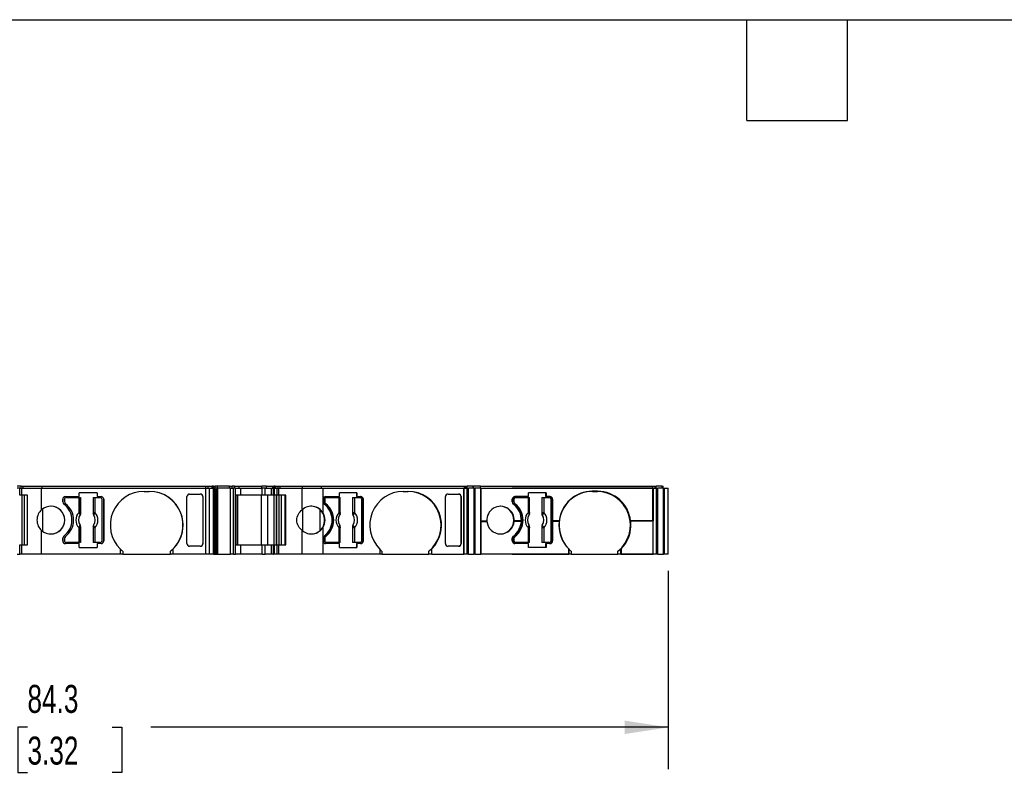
# Model space of a CAD drawing. Header units: millimetres. Extents: x 6 to 273, y 6 to 210.
# Tile 3 of 8: x 81 to 155, y 153 to 210. Entities that reach past the tile are written whole.
import ezdxf

# ---------------------------------------------------------------- set-up
doc = ezdxf.new("R2010")
doc.units = ezdxf.units.MM
doc.linetypes.add('SLD-Solid', pattern=[0])
doc.layers.add('DIMENSIONS', color=140, linetype='SLD-Solid', lineweight=25)
doc.layers.add('TEXT', color=140, linetype='SLD-Solid', lineweight=25)
doc.styles.add('SLDTEXTSTYLE0', font='TXT', dxfattribs={"width": 0.7})
doc.dimstyles.new('SLDDIMSTYLE0', dxfattribs={"dimtxt": 2.158008, "dimasz": 3.302, "dimexe": 0, "dimexo": 0.0625, "dimgap": 0.539502, "dimtad": 0, "dimtih": 1, "dimtoh": 1, "dimrnd": 1e-09, "dimzin": 12, "dimdsep": 46, "dimtxsty": 'SLDTEXTSTYLE0', "dimsah": 1, "dimcen": 0.09, "dimadec": 0, "dimazin": 3, "dimtfac": 1, "dimtofl": 0, "dimtmove": 0, "dimatfit": 3, "dimfxl": 0, "dimfrac": 2, "dimtolj": 1, "dimtzin": 12, "dimarcsym": 0})

# ---------------------------------------------------------------- blocks, each defined once
blk = doc.blocks.new('_D_4')
at = {"layer": 'DIMENSIONS'}
for p, q in [((45.674, 167.837), (45.674, 152.826)), ((129.952, 167.837), (129.952, 152.826)), ((45.674, 156.001), (78.545, 156.001)), ((81.469, 156.001), (80.744, 156.001)), ((80.744, 156.001), (80.744, 152.571)), ((87.881, 156.001), (88.606, 156.001)), ((88.606, 156.001), (88.606, 152.571)), ((129.952, 156.001), (90.805, 156.001)), ((80.744, 152.571), (81.469, 152.571)), ((88.606, 152.571), (87.881, 152.571))]:
    blk.add_line(p, q, dxfattribs=at)
for points in [[(45.674, 156.001), (48.976, 155.493), (48.976, 156.509)], [(129.952, 156.001), (126.65, 156.509), (126.65, 155.493)]]:
    blk.add_solid(points, dxfattribs=at)
at = {"layer": 'DIMENSIONS', "char_height": 2.1167, "attachment_point": 1, "style": 'SLDTEXTSTYLE0'}
for s, insert in [('84.3', (81.469, 159.212)), ('3.32', (81.469, 155.299))]:
    blk.add_mtext(s, dxfattribs=dict(at, insert=insert))

msp = doc.modelspace()

# ---------------------------------------------------------------- linework, layer by layer
for p, q in [((80.981, 174.257), (80.681, 174.257)), ((80.881, 174.107), (80.681, 174.107)), ((80.881, 173.557), (80.881, 174.107)), ((80.881, 174.107), (81.037, 174.107)), ((80.881, 173.557), (80.881, 174.107)), ((80.981, 174.107), (80.981, 174.257)), ((80.981, 174.257), (81.137, 174.257)), ((80.981, 174.107), (80.981, 174.257)), ((81.037, 173.557), (81.037, 174.107)), ((81.037, 174.107), (82.538, 174.107)), ((81.037, 173.557), (81.037, 174.107)), ((81.037, 174.107), (81.037, 174.107)), ((81.137, 174.107), (81.137, 174.257)), ((81.137, 174.257), (82.583, 174.257)), ((81.137, 174.107), (81.137, 174.257)), ((81.137, 174.257), (81.137, 174.257)), ((82.538, 172.465), (82.538, 174.107)), ((82.538, 174.107), (94.957, 174.107)), ((82.583, 174.107), (82.583, 174.257)), ((82.583, 174.257), (94.957, 174.257)), ((86.733, 173.757), (85.392, 173.757)), ((85.392, 173.457), (85.392, 173.757)), ((86.733, 173.757), (86.733, 173.457)), ((90.288, 173.857), (90.688, 173.857)), ((93.738, 173.657), (94.547, 173.657)), ((94.957, 174.107), (94.957, 174.257)), ((94.957, 174.257), (95.15, 174.257)), ((94.957, 169.107), (94.957, 174.107)), ((94.957, 174.107), (95.247, 174.107)), ((95.15, 174.107), (95.15, 174.257)), ((95.15, 174.257), (95.433, 174.257)), ((95.247, 169.107), (95.247, 174.107)), ((95.247, 174.107), (95.548, 174.107)), ((95.433, 174.107), (95.433, 174.257)), ((95.553, 174.257), (95.433, 174.257)), ((95.548, 169.107), (95.548, 174.107)), ((95.642, 174.107), (95.548, 174.107)), ((95.642, 174.007), (95.548, 174.007)), ((95.553, 174.107), (95.553, 174.257)), ((95.553, 174.257), (95.668, 174.257)), ((95.642, 174.107), (95.642, 174.007)), ((95.787, 174.107), (95.642, 174.107)), ((95.642, 174.007), (95.787, 174.007)), ((95.651, 169.107), (95.651, 174.007)), ((95.668, 174.107), (95.668, 174.257)), ((95.813, 174.257), (95.668, 174.257)), ((95.694, 169.107), (95.694, 174.007)), ((95.765, 174.007), (95.765, 169.107)), ((95.787, 174.107), (95.787, 174.007)), ((95.845, 174.107), (95.787, 174.107)), ((95.787, 174.007), (95.787, 169.107)), ((95.855, 174.257), (95.813, 174.257)), ((95.845, 174.107), (95.845, 169.107)), ((96.841, 174.107), (95.845, 174.107)), ((95.855, 174.107), (95.855, 174.257)), ((96.763, 174.257), (95.855, 174.257)), ((96.763, 174.107), (96.763, 174.257)), ((96.763, 174.257), (96.951, 174.257)), ((96.841, 169.107), (96.841, 174.107)), ((96.841, 174.107), (97.048, 174.107)), ((96.951, 174.107), (96.951, 174.257)), ((96.951, 174.257), (96.958, 174.257)), ((96.958, 174.107), (96.958, 174.257)), ((96.958, 174.107), (96.958, 174.257)), ((97.127, 174.257), (96.958, 174.257)), ((97.048, 169.107), (97.048, 174.107)), ((97.048, 174.107), (97.058, 174.107)), ((97.058, 169.107), (97.058, 174.107)), ((97.058, 169.107), (97.058, 174.107)), ((97.211, 174.107), (97.058, 174.107)), ((97.127, 174.107), (97.127, 174.257)), ((97.127, 174.257), (97.494, 174.257)), ((97.211, 169.107), (97.211, 174.107)), ((97.211, 174.107), (97.6, 174.107)), ((97.494, 174.107), (97.494, 174.257)), ((97.494, 174.257), (99.2, 174.257)), ((97.6, 173.557), (97.6, 174.107)), ((97.6, 174.107), (99.217, 174.107)), ((99.2, 174.107), (99.2, 174.257)), ((99.547, 174.257), (99.2, 174.257)), ((99.217, 173.557), (99.217, 174.107)), ((99.449, 174.107), (99.217, 174.107)), ((99.449, 173.557), (99.449, 174.107)), ((99.449, 174.107), (99.942, 174.107)), ((99.547, 174.107), (99.547, 174.257)), ((99.547, 174.257), (100.041, 174.257)), ((99.942, 173.557), (99.942, 174.107)), ((99.942, 174.107), (100.092, 174.107)), ((100.041, 174.107), (100.041, 174.257)), ((100.041, 174.257), (100.116, 174.257)), ((100.092, 173.557), (100.092, 174.107)), ((100.098, 174.107), (100.092, 174.107)), ((100.098, 174.107), (100.098, 173.557)), ((100.098, 174.107), (100.101, 174.107)), ((100.101, 173.557), (100.101, 174.107)), ((100.101, 174.107), (100.15, 174.107)), ((100.116, 174.107), (100.116, 174.257)), ((100.198, 174.257), (100.116, 174.257)), ((100.15, 173.557), (100.15, 174.107)), ((100.15, 174.107), (100.349, 174.107)), ((100.198, 174.257), (100.198, 174.107)), ((100.198, 174.257), (100.2, 174.257)), ((100.2, 174.107), (100.2, 174.257)), ((100.2, 174.257), (100.248, 174.257)), ((100.248, 174.107), (100.248, 174.257)), ((100.248, 174.257), (100.435, 174.257)), ((100.349, 173.557), (100.349, 174.107)), ((100.349, 174.107), (100.495, 174.107)), ((100.435, 174.107), (100.435, 174.257)), ((100.435, 174.257), (100.586, 174.257)), ((100.495, 173.557), (100.495, 174.107)), ((100.495, 174.107), (102.262, 174.107)), ((100.586, 174.107), (100.586, 174.257)), ((100.586, 174.257), (102.288, 174.257)), ((102.262, 172.469), (102.262, 174.107)), ((102.262, 174.107), (103.833, 174.107)), ((102.288, 174.107), (102.288, 174.257)), ((102.288, 174.257), (103.717, 174.257)), ((103.717, 174.107), (103.717, 174.257)), ((103.717, 174.257), (114.534, 174.257)), ((103.833, 172.223), (103.833, 174.107)), ((103.833, 174.107), (114.488, 174.107)), ((106.386, 173.757), (105.066, 173.757)), ((105.066, 173.457), (105.066, 173.757)), ((106.352, 173.757), (106.352, 173.457)), ((106.386, 173.757), (106.386, 173.457)), ((109.887, 173.857), (110.281, 173.857)), ((113.285, 173.657), (114.081, 173.657)), ((114.488, 169.107), (114.488, 174.107)), ((114.488, 174.107), (114.489, 174.107)), ((114.489, 174.107), (114.489, 169.107)), ((114.489, 174.107), (114.492, 174.107)), ((114.492, 169.107), (114.492, 174.107)), ((114.492, 174.107), (114.738, 174.107)), ((114.534, 174.107), (114.534, 174.257)), ((114.534, 174.257), (114.639, 174.257)), ((114.639, 174.107), (114.639, 174.257)), ((114.639, 174.257), (114.734, 174.257)), ((114.734, 174.107), (114.734, 174.257)), ((115.18, 174.257), (114.734, 174.257)), ((114.738, 169.107), (114.738, 174.107)), ((114.738, 174.107), (114.84, 174.107)), ((114.84, 169.107), (114.84, 174.107)), ((115.274, 174.107), (114.84, 174.107)), ((115.18, 174.107), (115.18, 174.257)), ((115.18, 174.257), (115.244, 174.257)), ((115.244, 174.107), (115.244, 174.257)), ((115.244, 174.107), (115.244, 174.257)), ((115.244, 174.257), (115.244, 174.257)), ((115.74, 174.257), (115.244, 174.257)), ((115.274, 169.107), (115.274, 174.107)), ((115.274, 174.107), (115.344, 174.107)), ((115.344, 169.107), (115.344, 174.107)), ((115.344, 169.107), (115.344, 174.107)), ((115.344, 174.107), (115.344, 174.107)), ((115.757, 174.107), (115.344, 174.107)), ((115.74, 174.107), (115.74, 174.257)), ((115.74, 174.257), (118.13, 174.257)), ((115.757, 169.107), (115.757, 174.107)), ((115.757, 174.107), (118.147, 174.107)), ((115.767, 174.097), (115.767, 171.617)), ((115.767, 174.097), (118.147, 174.097)), ((118.13, 174.257), (128.786, 174.257)), ((118.147, 174.097), (118.147, 174.107)), ((118.147, 174.107), (128.804, 174.107)), ((128.794, 174.097), (118.147, 174.097)), ((120.701, 173.757), (119.38, 173.757)), ((119.38, 173.457), (119.38, 173.757)), ((120.668, 173.757), (120.668, 173.457)), ((120.701, 173.757), (120.701, 173.457)), ((124.202, 173.867), (124.204, 173.867)), ((124.598, 173.867), (124.204, 173.867)), ((124.204, 173.857), (124.598, 173.857)), ((128.786, 174.107), (128.786, 174.257)), ((128.786, 174.257), (128.949, 174.257)), ((128.792, 171.622), (128.792, 174.097)), ((128.794, 174.097), (128.794, 171.622)), ((128.804, 169.107), (128.804, 174.107)), ((128.804, 174.107), (129.048, 174.107)), ((128.949, 174.107), (128.949, 174.257)), ((128.949, 174.257), (129.044, 174.257)), ((129.044, 174.107), (129.044, 174.257)), ((129.49, 174.257), (129.044, 174.257)), ((129.048, 169.107), (129.048, 174.107)), ((129.048, 174.107), (129.15, 174.107)), ((129.15, 169.107), (129.15, 174.107)), ((129.584, 174.107), (129.15, 174.107)), ((129.49, 174.107), (129.49, 174.257)), ((129.49, 174.257), (129.549, 174.257)), ((129.549, 174.107), (129.549, 174.257)), ((129.549, 174.257), (129.552, 174.257)), ((129.552, 174.107), (129.552, 174.257)), ((129.584, 169.107), (129.584, 174.107)), ((129.584, 174.107), (129.649, 174.107)), ((129.649, 169.107), (129.649, 174.107)), ((129.649, 174.107), (129.652, 174.107)), ((129.652, 169.107), (129.652, 174.107)), ((129.652, 174.107), (129.952, 174.107)), ((129.952, 169.107), (129.952, 174.107)), ((129.952, 169.107), (129.952, 174.107)), ((129.952, 169.107), (129.952, 174.107)), ((129.952, 169.107), (129.952, 174.107)), ((129.952, 174.107), (129.952, 174.107)), ((129.952, 174.107), (129.952, 174.107)), ((129.952, 174.107), (129.952, 174.107)), ((81.037, 173.557), (80.881, 173.557)), ((81.481, 173.557), (81.037, 173.557)), ((81.037, 173.557), (81.037, 173.557)), ((81.081, 169.807), (81.081, 173.557)), ((81.081, 169.807), (81.081, 173.557)), ((81.237, 169.807), (81.237, 173.557)), ((81.237, 169.807), (81.237, 173.557)), ((81.481, 169.807), (81.481, 173.557)), ((81.481, 169.807), (81.481, 173.557)), ((81.481, 173.557), (81.481, 173.557)), ((84.138, 173.057), (84.138, 173.257)), ((84.263, 173.232), (84.263, 173.082)), ((84.263, 173.232), (84.263, 173.232)), ((84.263, 173.082), (84.263, 173.232)), ((84.263, 173.082), (84.263, 173.082)), ((84.338, 173.457), (85.392, 173.457)), ((84.343, 172.922), (84.343, 172.922)), ((84.413, 173.382), (85.372, 173.382)), ((85.372, 172.269), (85.372, 173.382)), ((85.372, 173.382), (85.471, 173.382)), ((85.471, 173.382), (85.471, 172.269)), ((85.471, 173.382), (85.481, 173.382)), ((85.481, 172.158), (85.481, 173.382)), ((86.446, 173.382), (86.446, 172.158)), ((86.446, 173.382), (86.455, 173.382)), ((86.455, 172.269), (86.455, 173.382)), ((86.455, 173.382), (86.555, 173.382)), ((86.555, 173.382), (86.555, 172.269)), ((86.555, 173.382), (86.963, 173.382)), ((86.733, 173.457), (87.038, 173.457)), ((87.113, 170.132), (87.113, 173.232)), ((87.238, 173.257), (87.238, 170.107)), ((87.238, 173.257), (87.238, 173.257)), ((87.238, 170.107), (87.238, 173.257)), ((93.538, 169.908), (93.538, 173.456)), ((94.747, 173.474), (94.747, 173.456)), ((94.747, 173.474), (94.747, 169.89)), ((94.747, 173.456), (94.747, 169.908)), ((97.243, 173.557), (97.243, 169.807)), ((97.6, 173.557), (97.243, 173.557)), ((97.389, 169.807), (97.389, 173.557)), ((99.217, 173.557), (97.6, 173.557)), ((99.182, 169.807), (99.182, 173.557)), ((99.449, 173.557), (99.217, 173.557)), ((99.942, 173.557), (99.449, 173.557)), ((99.646, 169.807), (99.646, 173.557)), ((100.092, 173.557), (99.942, 173.557)), ((100.098, 173.557), (100.092, 173.557)), ((100.101, 173.557), (100.098, 173.557)), ((100.15, 173.557), (100.101, 173.557)), ((100.139, 169.807), (100.139, 173.557)), ((100.349, 173.557), (100.15, 173.557)), ((100.298, 169.807), (100.298, 173.557)), ((100.347, 169.807), (100.347, 173.557)), ((100.495, 173.557), (100.349, 173.557)), ((101.017, 173.557), (100.495, 173.557)), ((100.514, 169.807), (100.514, 173.557)), ((100.678, 169.807), (100.678, 173.557)), ((100.966, 169.807), (100.966, 173.557)), ((101.017, 169.807), (101.017, 173.557)), ((103.955, 173.232), (103.92, 173.232)), ((103.92, 173.082), (103.92, 173.232)), ((103.92, 173.082), (103.955, 173.082)), ((103.955, 173.232), (103.955, 173.082)), ((104.033, 172.922), (103.999, 172.922)), ((104.028, 173.457), (105.066, 173.457)), ((104.068, 173.382), (104.102, 173.382)), ((104.102, 173.382), (105.046, 173.382)), ((105.046, 172.269), (105.046, 173.382)), ((105.046, 173.382), (105.129, 173.382)), ((105.129, 172.269), (105.129, 173.382)), ((106.069, 173.382), (106.069, 172.158)), ((106.069, 173.382), (106.097, 173.382)), ((106.097, 172.269), (106.097, 173.382)), ((106.097, 173.382), (106.211, 173.382)), ((106.211, 173.382), (106.211, 172.269)), ((106.211, 173.382), (106.614, 173.382)), ((106.386, 173.457), (106.352, 173.457)), ((106.386, 173.457), (106.688, 173.457)), ((106.761, 170.132), (106.761, 173.232)), ((106.85, 173.257), (106.85, 170.107)), ((106.885, 173.257), (106.85, 173.257)), ((106.885, 170.107), (106.885, 173.257)), ((113.088, 169.908), (113.088, 173.456)), ((114.244, 173.474), (114.278, 173.456)), ((114.244, 173.474), (114.244, 169.89)), ((114.278, 173.456), (114.278, 169.908)), ((118.145, 173.057), (118.145, 173.257)), ((118.27, 173.232), (118.235, 173.232)), ((118.235, 173.082), (118.235, 173.232)), ((118.235, 173.082), (118.27, 173.082)), ((118.27, 173.232), (118.27, 173.082)), ((118.349, 172.922), (118.314, 172.922)), ((119.38, 173.457), (118.342, 173.457)), ((118.383, 173.382), (118.418, 173.382)), ((118.418, 173.382), (119.362, 173.382)), ((119.362, 172.269), (119.362, 173.382)), ((119.362, 173.382), (119.444, 173.382)), ((119.444, 172.269), (119.444, 173.382)), ((120.385, 173.382), (120.385, 172.158)), ((120.385, 173.382), (120.413, 173.382)), ((120.413, 172.269), (120.413, 173.382)), ((120.413, 173.382), (120.527, 173.382)), ((120.527, 173.382), (120.527, 172.269)), ((120.527, 173.382), (120.929, 173.382)), ((120.701, 173.457), (120.668, 173.457)), ((121.001, 173.457), (120.701, 173.457)), ((121.077, 170.132), (121.077, 173.232)), ((121.165, 173.257), (121.165, 170.107)), ((121.198, 173.257), (121.165, 173.257)), ((121.198, 173.257), (121.198, 171.617)), ((82.627, 170.828), (82.627, 172.536)), ((85.372, 172.269), (85.471, 172.269)), ((86.455, 172.269), (86.555, 172.269)), ((102.314, 170.851), (102.314, 172.513)), ((103.601, 170.899), (103.601, 172.465)), ((103.833, 172.223), (103.831, 172.223)), ((105.046, 172.269), (105.129, 172.269)), ((106.097, 172.269), (106.211, 172.269)), ((119.362, 172.269), (119.444, 172.269)), ((120.413, 172.269), (120.527, 172.269)), ((115.767, 171.617), (116.229, 171.617)), ((115.767, 171.587), (116.231, 171.587)), ((115.767, 171.587), (115.767, 169.117)), ((118.291, 171.587), (118.289, 171.587)), ((118.293, 171.617), (118.291, 171.617)), ((118.834, 171.587), (118.291, 171.587)), ((118.835, 171.617), (118.293, 171.617)), ((121.2, 171.617), (121.198, 171.617)), ((121.198, 171.587), (121.198, 170.107)), ((121.2, 171.587), (121.198, 171.587)), ((121.2, 171.617), (121.2, 171.587)), ((121.701, 171.617), (121.2, 171.617)), ((121.698, 171.587), (121.2, 171.587)), ((128.794, 171.622), (127.1, 171.622)), ((128.794, 171.592), (127.103, 171.592)), ((128.792, 171.592), (128.792, 169.117)), ((128.794, 169.117), (128.794, 171.592)), ((82.538, 169.107), (82.538, 170.899)), ((85.372, 169.982), (85.372, 171.095)), ((85.471, 171.095), (85.372, 171.095)), ((85.471, 171.095), (85.471, 169.982)), ((85.481, 169.982), (85.481, 171.205)), ((86.446, 171.205), (86.446, 169.982)), ((86.455, 169.982), (86.455, 171.095)), ((86.555, 171.095), (86.455, 171.095)), ((86.555, 171.095), (86.555, 169.982)), ((102.262, 169.107), (102.262, 170.895)), ((103.831, 171.141), (103.833, 171.141)), ((103.833, 169.107), (103.833, 171.141)), ((105.046, 169.982), (105.046, 171.095)), ((105.129, 171.095), (105.046, 171.095)), ((105.129, 169.982), (105.129, 171.095)), ((106.069, 171.205), (106.069, 169.982)), ((106.211, 171.095), (106.097, 171.095)), ((106.097, 169.982), (106.097, 171.095)), ((106.211, 171.095), (106.211, 169.982)), ((119.362, 169.982), (119.362, 171.095)), ((119.444, 171.095), (119.362, 171.095)), ((119.444, 169.982), (119.444, 171.095)), ((120.385, 171.205), (120.385, 169.982)), ((120.527, 171.095), (120.413, 171.095)), ((120.413, 169.982), (120.413, 171.095)), ((120.527, 171.095), (120.527, 169.982)), ((84.138, 170.107), (84.138, 170.307)), ((84.263, 170.282), (84.263, 170.132)), ((84.263, 170.282), (84.263, 170.282)), ((84.263, 170.132), (84.263, 170.282)), ((84.263, 170.132), (84.263, 170.132)), ((85.392, 169.907), (84.338, 169.907)), ((84.343, 170.442), (84.343, 170.442)), ((85.372, 169.982), (84.413, 169.982)), ((85.471, 169.982), (85.372, 169.982)), ((85.392, 169.607), (85.392, 169.907)), ((85.481, 169.982), (85.471, 169.982)), ((86.455, 169.982), (86.446, 169.982)), ((86.555, 169.982), (86.455, 169.982)), ((86.963, 169.982), (86.555, 169.982)), ((86.733, 169.907), (86.733, 169.607)), ((87.038, 169.907), (86.733, 169.907)), ((87.238, 170.107), (87.238, 170.107)), ((94.747, 169.908), (94.747, 169.89)), ((103.955, 170.282), (103.92, 170.282)), ((103.92, 170.132), (103.92, 170.282)), ((103.92, 170.132), (103.955, 170.132)), ((103.955, 170.282), (103.955, 170.132)), ((103.999, 170.442), (104.033, 170.442)), ((105.066, 169.907), (104.028, 169.907)), ((104.102, 169.982), (104.068, 169.982)), ((105.046, 169.982), (104.102, 169.982)), ((105.129, 169.982), (105.046, 169.982)), ((105.066, 169.607), (105.066, 169.907)), ((106.097, 169.982), (106.069, 169.982)), ((106.211, 169.982), (106.097, 169.982)), ((106.614, 169.982), (106.211, 169.982)), ((106.352, 169.907), (106.352, 169.607)), ((106.352, 169.907), (106.386, 169.907)), ((106.386, 169.907), (106.386, 169.607)), ((106.688, 169.907), (106.386, 169.907)), ((106.85, 170.107), (106.885, 170.107)), ((114.278, 169.908), (114.244, 169.89)), ((118.145, 170.107), (118.145, 170.307)), ((118.27, 170.282), (118.235, 170.282)), ((118.235, 170.132), (118.235, 170.282)), ((118.235, 170.132), (118.27, 170.132)), ((118.27, 170.282), (118.27, 170.132)), ((118.314, 170.442), (118.349, 170.442)), ((119.38, 169.907), (118.342, 169.907)), ((118.418, 169.982), (118.383, 169.982)), ((119.362, 169.982), (118.418, 169.982)), ((119.444, 169.982), (119.362, 169.982)), ((119.38, 169.607), (119.38, 169.907)), ((120.413, 169.982), (120.385, 169.982)), ((120.527, 169.982), (120.413, 169.982)), ((120.929, 169.982), (120.527, 169.982)), ((120.668, 169.907), (120.668, 169.607)), ((120.668, 169.907), (120.701, 169.907)), ((120.701, 169.907), (120.701, 169.607)), ((121.001, 169.907), (120.701, 169.907)), ((121.165, 170.107), (121.198, 170.107)), ((80.681, 169.107), (80.881, 169.107)), ((80.881, 169.107), (80.881, 169.807)), ((80.881, 169.807), (81.037, 169.807)), ((80.881, 169.107), (80.881, 169.807)), ((81.037, 169.107), (80.881, 169.107)), ((81.037, 169.107), (81.037, 169.807)), ((81.037, 169.807), (81.481, 169.807)), ((81.037, 169.107), (81.037, 169.807)), ((81.037, 169.807), (81.037, 169.807)), ((82.538, 169.107), (81.037, 169.107)), ((81.037, 169.107), (81.037, 169.107)), ((81.481, 169.807), (81.481, 169.807)), ((88.488, 169.107), (82.538, 169.107)), ((85.392, 169.607), (86.733, 169.607)), ((88.488, 169.501), (88.488, 169.107)), ((88.688, 169.107), (88.488, 169.107)), ((88.688, 169.321), (88.688, 169.107)), ((88.688, 169.107), (92.288, 169.107)), ((92.288, 169.107), (92.288, 169.321)), ((92.488, 169.107), (92.288, 169.107)), ((92.488, 169.107), (92.488, 169.501)), ((94.957, 169.107), (92.488, 169.107)), ((94.547, 169.707), (93.738, 169.707)), ((95.247, 169.107), (94.957, 169.107)), ((95.548, 169.107), (95.247, 169.107)), ((95.548, 169.107), (95.651, 169.107)), ((95.651, 169.107), (95.694, 169.107)), ((95.694, 169.107), (95.765, 169.107)), ((95.765, 169.107), (95.787, 169.107)), ((95.787, 169.107), (95.845, 169.107)), ((95.845, 169.107), (96.841, 169.107)), ((97.048, 169.107), (96.841, 169.107)), ((97.058, 169.107), (97.048, 169.107)), ((97.058, 169.107), (97.211, 169.107)), ((97.6, 169.107), (97.211, 169.107)), ((97.243, 169.807), (97.6, 169.807)), ((97.6, 169.107), (97.6, 169.807)), ((97.6, 169.807), (99.217, 169.807)), ((99.217, 169.107), (97.6, 169.107)), ((99.217, 169.107), (99.217, 169.807)), ((99.217, 169.807), (99.449, 169.807)), ((99.217, 169.107), (99.449, 169.107)), ((99.449, 169.107), (99.449, 169.807)), ((99.449, 169.807), (99.942, 169.807)), ((99.942, 169.107), (99.449, 169.107)), ((99.942, 169.107), (99.942, 169.807)), ((99.942, 169.807), (100.092, 169.807)), ((100.092, 169.107), (99.942, 169.107)), ((100.092, 169.107), (100.092, 169.807)), ((100.092, 169.807), (100.098, 169.807)), ((100.092, 169.107), (100.098, 169.107)), ((100.098, 169.807), (100.098, 169.107)), ((100.098, 169.807), (100.101, 169.807)), ((100.101, 169.107), (100.098, 169.107)), ((100.101, 169.107), (100.101, 169.807)), ((100.101, 169.807), (100.15, 169.807)), ((100.15, 169.107), (100.101, 169.107)), ((100.15, 169.107), (100.15, 169.807)), ((100.15, 169.807), (100.349, 169.807)), ((100.349, 169.107), (100.15, 169.107)), ((100.349, 169.107), (100.349, 169.807)), ((100.349, 169.807), (100.495, 169.807)), ((100.495, 169.107), (100.349, 169.107)), ((100.495, 169.107), (100.495, 169.807)), ((100.495, 169.807), (101.017, 169.807)), ((102.262, 169.107), (100.495, 169.107)), ((103.833, 169.107), (102.262, 169.107)), ((108.115, 169.107), (103.833, 169.107)), ((105.066, 169.607), (106.386, 169.607)), ((108.115, 169.501), (108.115, 169.107)), ((108.277, 169.107), (108.115, 169.107)), ((108.277, 169.321), (108.277, 169.107)), ((108.277, 169.107), (111.822, 169.107)), ((111.822, 169.107), (111.822, 169.321)), ((112.054, 169.107), (111.822, 169.107)), ((112.054, 169.107), (112.054, 169.501)), ((112.054, 169.107), (114.488, 169.107)), ((114.081, 169.707), (113.285, 169.707)), ((114.489, 169.107), (114.488, 169.107)), ((114.492, 169.107), (114.489, 169.107)), ((114.738, 169.107), (114.492, 169.107)), ((114.84, 169.107), (114.738, 169.107)), ((114.84, 169.107), (115.274, 169.107)), ((115.344, 169.107), (115.274, 169.107)), ((115.344, 169.107), (115.344, 169.107)), ((115.344, 169.107), (115.757, 169.107)), ((118.147, 169.107), (115.757, 169.107)), ((118.147, 169.117), (115.767, 169.117)), ((118.147, 169.107), (118.147, 169.117)), ((118.147, 169.117), (122.421, 169.117)), ((122.431, 169.107), (118.147, 169.107)), ((120.701, 169.607), (119.38, 169.607)), ((122.419, 169.497), (122.419, 169.117)), ((122.419, 169.497), (122.421, 169.497)), ((122.421, 169.117), (122.421, 169.497)), ((122.431, 169.501), (122.431, 169.107)), ((122.593, 169.107), (122.431, 169.107)), ((122.593, 169.321), (122.593, 169.107)), ((122.593, 169.107), (126.139, 169.107)), ((126.139, 169.107), (126.139, 169.321)), ((126.37, 169.107), (126.139, 169.107)), ((126.37, 169.107), (126.37, 169.501)), ((126.37, 169.107), (128.804, 169.107)), ((126.38, 169.497), (126.38, 169.117)), ((128.794, 169.117), (126.38, 169.117)), ((129.048, 169.107), (128.804, 169.107)), ((129.15, 169.107), (129.048, 169.107)), ((129.15, 169.107), (129.584, 169.107)), ((129.649, 169.107), (129.584, 169.107)), ((129.652, 169.107), (129.649, 169.107)), ((129.952, 169.107), (129.652, 169.107)), ((129.952, 169.107), (129.952, 169.107)), ((129.952, 169.107), (129.952, 169.107)), ((129.952, 169.107), (129.952, 169.107))]:
    msp.add_line(p, q)
at = {"flags": 128}
for points in [[(85.474, 172.161), (85.478, 172.159), (85.481, 172.158)], [(86.446, 172.158), (86.45, 172.16), (86.452, 172.161)], [(106.069, 172.158), (106.08, 172.16), (106.089, 172.161)], [(120.385, 172.158), (120.396, 172.16), (120.404, 172.161)], [(85.445, 172.044), (85.444, 172.045), (85.444, 172.045)], [(86.483, 172.045), (86.482, 172.045), (86.482, 172.044)], [(106.109, 172.045), (106.107, 172.045), (106.105, 172.044)], [(120.425, 172.045), (120.422, 172.045), (120.42, 172.044)], [(85.444, 171.319), (85.444, 171.319), (85.445, 171.32)], [(85.481, 171.205), (85.477, 171.204), (85.474, 171.203)], [(86.452, 171.203), (86.449, 171.205), (86.446, 171.205)], [(86.482, 171.32), (86.483, 171.319), (86.483, 171.319)], [(106.089, 171.203), (106.078, 171.205), (106.069, 171.205)], [(106.105, 171.32), (106.107, 171.319), (106.109, 171.319)], [(120.404, 171.203), (120.393, 171.205), (120.385, 171.205)], [(120.42, 171.32), (120.423, 171.319), (120.425, 171.319)]]:
    msp.add_lwpolyline(points, dxfattribs=at)
for centre, radius, start, end in [((90.288, 171.307), 2.55, 90.00001, 225.09912), ((90.688, 171.307), 2.55, 314.90086, 90), ((90.688, 171.307), 2.55, 308.86241, 90), ((109.923, 171.304), 2.554, 90.79911, 224.91581), ((110.208, 171.302), 2.555, 309.17824, 89.13698), ((110.246, 171.304), 2.554, 315.08417, 89.2009), ((124.239, 171.304), 2.554, 90.79911, 224.91581), ((124.218, 171.332), 2.535, 90.37162, 173.54461), ((124.22, 171.332), 2.535, 90.37162, 173.54461), ((124.524, 171.302), 2.555, 309.17858, 89.13698), ((124.581, 171.332), 2.535, 6.56722, 89.62951), ((124.562, 171.304), 2.554, 315.08417, 89.2009), ((84.338, 173.257), 0.2, 90, 180), ((84.338, 173.057), 0.2, 180, 233.9681), ((83.338, 171.682), 1.5, 306.03188, 53.96812), ((84.413, 173.232), 0.15, 90, 180), ((84.413, 173.232), 0.15, 90.00028, 180), ((84.463, 173.082), 0.2, 180, 233.1301), ((84.463, 173.082), 0.2, 180, 233.12993), ((83.413, 171.682), 1.55, 306.8699, 53.1301), ((83.413, 171.682), 1.55, 306.86988, 53.13012), ((86.963, 173.232), 0.15, 0, 90), ((87.038, 173.257), 0.2, 0, 90.00221), ((87.038, 173.257), 0.2, 0, 90.00265), ((104.029, 173.259), 0.198, 90.40202, 172.85562), ((104.031, 173.056), 0.2, 187.37563, 233.4365), ((103.008, 171.682), 1.513, 306.68741, 53.31259), ((104.069, 173.233), 0.149, 90.4419, 180.43519), ((104.121, 173.082), 0.201, 179.88272, 232.54891), ((104.103, 173.233), 0.149, 90.4419, 180.43519), ((104.156, 173.082), 0.201, 179.88272, 232.54891), ((103.046, 171.682), 1.563, 307.51985, 52.48015), ((103.081, 171.682), 1.563, 307.51986, 52.48014), ((106.612, 173.233), 0.149, 359.56481, 89.5581), ((106.652, 173.258), 0.198, 359.56481, 89.5581), ((106.686, 173.258), 0.198, 359.56525, 89.55788), ((118.344, 173.258), 0.198, 90.44191, 180.43519), ((118.346, 173.056), 0.201, 179.87822, 233.3841), ((117.327, 171.685), 1.508, 357.42872, 53.37278), ((118.384, 173.233), 0.149, 90.44191, 180.43519), ((118.437, 173.082), 0.201, 179.88272, 232.5489), ((118.419, 173.233), 0.149, 90.44191, 180.43519), ((118.471, 173.082), 0.201, 179.88272, 232.5489), ((117.362, 171.682), 1.563, 307.51986, 52.48014), ((117.397, 171.682), 1.563, 307.51986, 52.48014), ((120.928, 173.233), 0.149, 359.56481, 89.55809), ((120.967, 173.258), 0.198, 359.56481, 89.55809), ((121, 173.258), 0.198, 359.56481, 89.55809), ((83.238, 171.682), 1.05, 228.18968, 131.81032), ((83.238, 171.682), 1.05, 270, 90), ((85.963, 171.682), 0.833, 135.23629, 224.76371), ((85.41, 172.175), 0.066, 289.96147, 346.89458), ((86.517, 172.175), 0.066, 193.10552, 250.03853), ((85.963, 171.682), 0.833, 315.23629, 44.76371), ((102.947, 171.706), 1.025, 30.2654, 131.94087), ((102.911, 171.707), 1.025, 47.66184, 89.9398), ((102.884, 171.682), 1.06, 312.42348, 47.57652), ((102.915, 171.682), 1.064, 329.43538, 30.56462), ((105.65, 171.682), 0.842, 135.82023, 224.17977), ((105.076, 172.159), 0.0494, 291.80919, 1.35108), ((106.17, 172.198), 0.0895, 204.54966, 250.23028), ((105.608, 171.682), 0.842, 315.82023, 44.17977), ((117.259, 171.693), 1.035, 355.75943, 184.24057), ((117.213, 171.682), 1.05, 270.70586, 89.29414), ((119.966, 171.682), 0.842, 135.82023, 224.17977), ((119.392, 172.159), 0.0494, 291.8092, 1.3511), ((120.486, 172.198), 0.0895, 204.54968, 250.23028), ((119.923, 171.682), 0.842, 315.82023, 44.17977), ((85.963, 171.682), 0.634, 145.08334, 214.91666), ((85.963, 171.682), 0.633, 145.05033, 214.94967), ((85.963, 171.682), 0.633, 325.05032, 34.94968), ((85.963, 171.682), 0.634, 325.08334, 34.91666), ((105.614, 171.682), 0.642, 145.56721, 214.43279), ((105.577, 171.682), 0.64, 325.53456, 34.46544), ((105.58, 171.682), 0.642, 325.56721, 34.43279), ((117.293, 171.682), 1.066, 183.49534, 185.11253), ((117.259, 171.668), 1.033, 184.50332, 355.49668), ((117.329, 171.678), 1.506, 306.59845, 356.53979), ((117.229, 171.682), 1.066, 354.88747, 356.50466), ((117.314, 171.682), 1.523, 356.42387, 357.5541), ((119.93, 171.682), 0.642, 145.56721, 214.43279), ((119.892, 171.682), 0.64, 325.53459, 34.46541), ((119.895, 171.682), 0.642, 325.56721, 34.43279), ((124.264, 171.305), 2.583, 173.73871, 224.44265), ((124.265, 171.305), 2.583, 173.73871, 224.44265), ((124.536, 171.305), 2.583, 315.55769, 6.37219), ((85.41, 171.188), 0.066, 13.10542, 70.03853), ((86.517, 171.188), 0.066, 109.96147, 166.89448), ((102.947, 171.658), 1.025, 228.05913, 329.7346), ((102.911, 171.657), 1.025, 270.04902, 312.34934), ((105.076, 171.205), 0.0494, 358.64892, 68.19081), ((106.17, 171.166), 0.0895, 109.76972, 155.45034), ((119.392, 171.205), 0.0494, 358.6489, 68.1908), ((120.486, 171.166), 0.0895, 109.76972, 155.45032), ((84.338, 170.307), 0.2, 126.03188, 180), ((84.338, 170.107), 0.2, 180, 270), ((84.463, 170.282), 0.2, 126.8699, 180), ((84.463, 170.282), 0.2, 126.87007, 180), ((84.413, 170.132), 0.15, 180, 270), ((84.413, 170.132), 0.15, 180, 270), ((86.963, 170.132), 0.15, 270, 0), ((87.038, 170.107), 0.2, 269.99779, 0), ((87.038, 170.107), 0.2, 269.9978, 0), ((104.032, 170.308), 0.201, 126.59796, 172.58991), ((104.029, 170.105), 0.198, 187.14438, 269.59798), ((104.121, 170.282), 0.201, 127.45109, 180.11728), ((104.069, 170.131), 0.149, 179.56481, 269.5581), ((104.156, 170.282), 0.201, 127.45109, 180.11728), ((104.103, 170.131), 0.149, 179.56481, 269.5581), ((106.612, 170.131), 0.149, 270.4419, 0.43519), ((106.652, 170.105), 0.198, 270.4419, 0.43519), ((106.686, 170.105), 0.198, 270.44146, 0.43541), ((118.346, 170.308), 0.201, 126.61503, 180.12271), ((118.344, 170.105), 0.198, 179.56481, 269.55809), ((118.437, 170.282), 0.201, 127.4511, 180.11728), ((118.384, 170.131), 0.149, 179.56481, 269.55809), ((118.471, 170.282), 0.201, 127.4511, 180.11728), ((118.419, 170.131), 0.149, 179.56481, 269.55809), ((120.928, 170.131), 0.149, 270.44191, 0.43519), ((120.967, 170.105), 0.198, 270.44191, 0.43519), ((121, 170.105), 0.198, 270.44191, 0.43519)]:
    msp.add_arc(centre, radius, start, end)
for points, knots in [([(93.738, 173.657), (93.691, 173.657), (93.636, 173.637), (93.558, 173.559), (93.538, 173.504), (93.538, 173.456)], [0, 0, 0, 0, 0.5, 0.5, 1, 1, 1, 1]), ([(94.747, 173.456), (94.747, 173.504), (94.727, 173.559), (94.649, 173.637), (94.594, 173.657), (94.547, 173.657)], [0, 0, 0, 0, 0.5, 0.5, 1, 1, 1, 1]), ([(113.285, 173.657), (113.239, 173.657), (113.184, 173.637), (113.107, 173.559), (113.088, 173.504), (113.088, 173.456)], [0, 0, 0, 0, 0.5, 0.5, 1, 1, 1, 1]), ([(114.278, 173.456), (114.278, 173.504), (114.259, 173.559), (114.182, 173.637), (114.128, 173.657), (114.081, 173.657)], [0, 0, 0, 0, 0.5, 0.5, 1, 1, 1, 1]), ([(114.133, 173.653), (114.157, 173.637), (114.201, 173.609), (114.237, 173.541), (114.241, 173.496), (114.244, 173.474)], [0, 0, 0, 0, 0.381783, 0.702808, 1, 1, 1, 1]), ([(82.538, 172.465), (82.441, 172.378), (82.352, 172.264), (82.225, 171.994), (82.188, 171.838), (82.188, 171.525), (82.225, 171.37), (82.352, 171.1), (82.441, 170.986), (82.538, 170.899)], [0, 0, 0, 0, 0.25, 0.25, 0.5, 0.5, 0.75, 0.75, 1, 1, 1, 1]), ([(85.474, 172.161), (85.474, 172.144), (85.473, 172.103), (85.455, 172.067), (85.444, 172.045)], [0, 0, 0, 0, 0.389276, 1, 1, 1, 1]), ([(85.445, 172.044), (85.452, 172.056), (85.466, 172.079), (85.478, 172.118), (85.48, 172.145), (85.481, 172.158)], [0, 0, 0, 0, 0.332181, 0.66778, 1, 1, 1, 1]), ([(86.446, 172.158), (86.447, 172.145), (86.448, 172.118), (86.461, 172.079), (86.475, 172.056), (86.482, 172.044)], [0, 0, 0, 0, 0.33222, 0.667819, 1, 1, 1, 1]), ([(86.494, 172.113), (86.491, 172.106), (86.484, 172.089), (86.479, 172.065), (86.482, 172.052), (86.483, 172.045)], [0, 0, 0, 0, 0.265902, 0.599333, 1, 1, 1, 1]), ([(86.555, 172.269), (86.55, 172.254), (86.54, 172.225), (86.524, 172.183), (86.508, 172.144), (86.499, 172.123), (86.494, 172.113)], [0, 0, 0, 0, 0.251221, 0.500849, 0.763425, 1, 1, 1, 1]), ([(102.262, 170.895), (102.146, 170.982), (102.039, 171.096), (101.888, 171.367), (101.844, 171.524), (101.844, 171.84), (101.888, 171.997), (102.039, 172.268), (102.146, 172.382), (102.262, 172.469)], [0, 0, 0, 0, 0.25, 0.25, 0.5, 0.5, 0.75, 0.75, 1, 1, 1, 1]), ([(105.125, 172.161), (105.124, 172.144), (105.12, 172.103), (105.098, 172.067), (105.085, 172.045)], [0, 0, 0, 0, 0.389276, 1, 1, 1, 1]), ([(105.125, 172.151), (105.126, 172.16), (105.127, 172.177), (105.128, 172.216), (105.128, 172.248), (105.128, 172.269)], [0, 0, 0, 0, 0.252565, 0.503256, 1, 1, 1, 1]), ([(105.128, 172.269), (105.128, 172.246), (105.128, 172.222), (105.127, 172.202), (105.127, 172.2)], [0, 0, 0, 0, 0.923409, 1, 1, 1, 1]), ([(106.069, 172.158), (106.07, 172.145), (106.072, 172.118), (106.084, 172.079), (106.098, 172.056), (106.105, 172.044)], [0, 0, 0, 0, 0.3322203, 0.667819, 1, 1, 1, 1]), ([(106.14, 172.113), (106.135, 172.106), (106.125, 172.089), (106.113, 172.065), (106.11, 172.052), (106.109, 172.045)], [0, 0, 0, 0, 0.265902, 0.599333, 1, 1, 1, 1]), ([(106.211, 172.269), (106.206, 172.254), (106.196, 172.225), (106.178, 172.183), (106.159, 172.144), (106.146, 172.123), (106.14, 172.113)], [0, 0, 0, 0, 0.2512213, 0.500849, 0.7634248, 1, 1, 1, 1]), ([(119.441, 172.161), (119.439, 172.144), (119.435, 172.103), (119.414, 172.067), (119.401, 172.045)], [0, 0, 0, 0, 0.389276, 1, 1, 1, 1]), ([(119.441, 172.151), (119.441, 172.16), (119.442, 172.177), (119.443, 172.216), (119.444, 172.248), (119.444, 172.269)], [0, 0, 0, 0, 0.252565, 0.503256, 1, 1, 1, 1]), ([(119.444, 172.269), (119.444, 172.246), (119.444, 172.222), (119.443, 172.202), (119.443, 172.2)], [0, 0, 0, 0, 0.923413, 1, 1, 1, 1]), ([(120.385, 172.158), (120.386, 172.145), (120.387, 172.118), (120.399, 172.079), (120.413, 172.056), (120.42, 172.044)], [0, 0, 0, 0, 0.33222, 0.667819, 1, 1, 1, 1]), ([(120.456, 172.113), (120.451, 172.106), (120.44, 172.089), (120.428, 172.065), (120.426, 172.052), (120.425, 172.045)], [0, 0, 0, 0, 0.265902, 0.599333, 1, 1, 1, 1]), ([(120.527, 172.269), (120.522, 172.254), (120.512, 172.225), (120.494, 172.183), (120.475, 172.144), (120.462, 172.123), (120.456, 172.113)], [0, 0, 0, 0, 0.251221, 0.500849, 0.763425, 1, 1, 1, 1]), ([(85.372, 171.095), (85.377, 171.11), (85.387, 171.139), (85.403, 171.181), (85.418, 171.22), (85.428, 171.241), (85.433, 171.25)], [0, 0, 0, 0, 0.251221, 0.500849, 0.763425, 1, 1, 1, 1]), ([(85.433, 171.25), (85.436, 171.258), (85.443, 171.275), (85.448, 171.299), (85.445, 171.312), (85.444, 171.319)], [0, 0, 0, 0, 0.265902, 0.599333, 1, 1, 1, 1]), ([(85.481, 171.205), (85.48, 171.219), (85.478, 171.246), (85.466, 171.285), (85.452, 171.308), (85.445, 171.32)], [0, 0, 0, 0, 0.33222, 0.667819, 1, 1, 1, 1]), ([(86.482, 171.32), (86.475, 171.308), (86.461, 171.285), (86.448, 171.246), (86.447, 171.219), (86.446, 171.205)], [0, 0, 0, 0, 0.332181, 0.6677798, 1, 1, 1, 1]), ([(86.452, 171.203), (86.453, 171.22), (86.454, 171.261), (86.472, 171.297), (86.483, 171.319)], [0, 0, 0, 0, 0.389276, 1, 1, 1, 1]), ([(105.046, 171.095), (105.051, 171.11), (105.061, 171.139), (105.074, 171.181), (105.086, 171.22), (105.092, 171.241), (105.094, 171.25)], [0, 0, 0, 0, 0.2512213, 0.500849, 0.7634248, 1, 1, 1, 1]), ([(105.094, 171.25), (105.096, 171.258), (105.099, 171.275), (105.098, 171.299), (105.09, 171.312), (105.085, 171.319)], [0, 0, 0, 0, 0.265902, 0.599333, 1, 1, 1, 1]), ([(105.128, 171.095), (105.128, 171.116), (105.128, 171.148), (105.127, 171.187), (105.126, 171.204), (105.125, 171.213)], [0, 0, 0, 0, 0.496744, 0.747435, 1, 1, 1, 1]), ([(105.127, 171.154), (105.128, 171.151), (105.128, 171.133), (105.128, 171.113), (105.128, 171.095)], [0, 0, 0, 0, 0.1562146, 1, 1, 1, 1]), ([(106.105, 171.32), (106.098, 171.308), (106.084, 171.285), (106.072, 171.246), (106.07, 171.219), (106.069, 171.205)], [0, 0, 0, 0, 0.332181, 0.6677797, 1, 1, 1, 1]), ([(106.089, 171.203), (106.088, 171.22), (106.086, 171.261), (106.1, 171.297), (106.109, 171.319)], [0, 0, 0, 0, 0.389276, 1, 1, 1, 1]), ([(119.362, 171.095), (119.367, 171.11), (119.376, 171.139), (119.39, 171.181), (119.401, 171.22), (119.407, 171.241), (119.41, 171.25)], [0, 0, 0, 0, 0.2512213, 0.500849, 0.7634248, 1, 1, 1, 1]), ([(119.41, 171.25), (119.412, 171.258), (119.415, 171.275), (119.413, 171.299), (119.405, 171.312), (119.401, 171.319)], [0, 0, 0, 0, 0.265902, 0.599333, 1, 1, 1, 1]), ([(119.444, 171.095), (119.444, 171.116), (119.443, 171.148), (119.442, 171.187), (119.441, 171.204), (119.441, 171.213)], [0, 0, 0, 0, 0.496744, 0.747435, 1, 1, 1, 1]), ([(119.443, 171.154), (119.443, 171.151), (119.444, 171.133), (119.444, 171.113), (119.444, 171.095)], [0, 0, 0, 0, 0.1562125, 1, 1, 1, 1]), ([(120.42, 171.32), (120.413, 171.308), (120.399, 171.285), (120.387, 171.246), (120.386, 171.219), (120.385, 171.205)], [0, 0, 0, 0, 0.332181, 0.66778, 1, 1, 1, 1]), ([(120.404, 171.203), (120.404, 171.22), (120.402, 171.261), (120.416, 171.297), (120.425, 171.319)], [0, 0, 0, 0, 0.389276, 1, 1, 1, 1]), ([(93.538, 169.908), (93.538, 169.86), (93.558, 169.805), (93.636, 169.727), (93.691, 169.707), (93.738, 169.707)], [0, 0, 0, 0, 0.5, 0.5, 1, 1, 1, 1]), ([(94.547, 169.707), (94.594, 169.707), (94.649, 169.727), (94.727, 169.805), (94.747, 169.86), (94.747, 169.908)], [0, 0, 0, 0, 0.5, 0.5, 1, 1, 1, 1]), ([(113.088, 169.908), (113.088, 169.86), (113.107, 169.805), (113.184, 169.727), (113.239, 169.707), (113.285, 169.707)], [0, 0, 0, 0, 0.5, 0.5, 1, 1, 1, 1]), ([(114.081, 169.707), (114.128, 169.707), (114.182, 169.727), (114.259, 169.805), (114.278, 169.86), (114.278, 169.908)], [0, 0, 0, 0, 0.5, 0.5, 1, 1, 1, 1]), ([(114.244, 169.89), (114.24, 169.862), (114.233, 169.803), (114.186, 169.74), (114.146, 169.719), (114.132, 169.713)], [0, 0, 0, 0, 0.3825082, 0.7955085, 1, 1, 1, 1])]:
    msp.add_open_spline(points, degree=3, knots=knots)
for points in [[(85.372, 172.269), (85.391, 172.212), (85.413, 172.155), (85.433, 172.113)], [(85.433, 172.113), (85.447, 172.083), (85.45, 172.06), (85.444, 172.045)], [(85.471, 172.269), (85.471, 172.23), (85.472, 172.191), (85.474, 172.161)], [(86.452, 172.161), (86.451, 172.117), (86.463, 172.077), (86.483, 172.045)], [(86.452, 172.161), (86.455, 172.191), (86.455, 172.23), (86.455, 172.269)], [(105.046, 172.269), (105.065, 172.212), (105.083, 172.155), (105.094, 172.113)], [(105.094, 172.113), (105.103, 172.083), (105.098, 172.06), (105.085, 172.045)], [(106.089, 172.161), (106.084, 172.117), (106.093, 172.077), (106.109, 172.045)], [(106.089, 172.161), (106.095, 172.191), (106.097, 172.23), (106.097, 172.269)], [(119.362, 172.269), (119.38, 172.212), (119.399, 172.155), (119.41, 172.113)], [(119.41, 172.113), (119.418, 172.083), (119.414, 172.06), (119.401, 172.045)], [(120.404, 172.161), (120.4, 172.117), (120.408, 172.077), (120.425, 172.045)], [(120.404, 172.161), (120.411, 172.191), (120.413, 172.23), (120.413, 172.269)], [(85.474, 171.203), (85.476, 171.247), (85.464, 171.286), (85.444, 171.319)], [(85.474, 171.203), (85.472, 171.173), (85.471, 171.134), (85.471, 171.095)], [(86.455, 171.095), (86.455, 171.134), (86.455, 171.173), (86.452, 171.203)], [(86.494, 171.25), (86.48, 171.281), (86.477, 171.304), (86.483, 171.319)], [(86.555, 171.095), (86.536, 171.152), (86.514, 171.209), (86.494, 171.25)], [(105.125, 171.203), (105.124, 171.247), (105.109, 171.286), (105.085, 171.319)], [(106.097, 171.095), (106.097, 171.134), (106.095, 171.173), (106.089, 171.203)], [(106.14, 171.25), (106.12, 171.281), (106.11, 171.304), (106.109, 171.319)], [(106.211, 171.095), (106.193, 171.152), (106.167, 171.209), (106.14, 171.25)], [(119.441, 171.203), (119.44, 171.247), (119.425, 171.286), (119.401, 171.319)], [(120.413, 171.095), (120.413, 171.134), (120.411, 171.173), (120.404, 171.203)], [(120.456, 171.25), (120.436, 171.281), (120.426, 171.304), (120.425, 171.319)], [(120.527, 171.095), (120.508, 171.152), (120.483, 171.209), (120.456, 171.25)], [(88.688, 169.321), (88.619, 169.378), (88.552, 169.438), (88.488, 169.501)], [(92.488, 169.501), (92.425, 169.438), (92.358, 169.378), (92.288, 169.321)], [(108.277, 169.321), (108.22, 169.378), (108.166, 169.438), (108.115, 169.501)], [(112.054, 169.501), (111.981, 169.438), (111.903, 169.378), (111.822, 169.321)], [(122.593, 169.321), (122.537, 169.378), (122.482, 169.438), (122.431, 169.501)], [(126.37, 169.501), (126.297, 169.438), (126.219, 169.378), (126.139, 169.321)]]:
    msp.add_open_spline(points, degree=3)
at = {"layer": 'TEXT'}
for p, q in [((6.35, 209.55), (273.05, 209.55)), ((135.89, 201.93), (135.89, 209.55)), ((143.51, 201.93), (143.51, 209.55)), ((135.89, 201.93), (143.51, 201.93))]:
    msp.add_line(p, q, dxfattribs=at)

# ---------------------------------------------------------------- dimensions: what is measured, and where the dimension line sits
at = {"layer": 'DIMENSIONS'}
dim = msp.add_linear_dim(base=(129.952, 156.001), p1=(45.674, 169.107), p2=(129.952, 169.107), dimstyle='SLDDIMSTYLE0', dxfattribs=at)
dim.commit()
dim.dimension.update_dxf_attribs({"geometry": '_D_4', "text_midpoint": (84.675, 156.001), "dimtype": 160})

doc.saveas('drawing.dxf')
